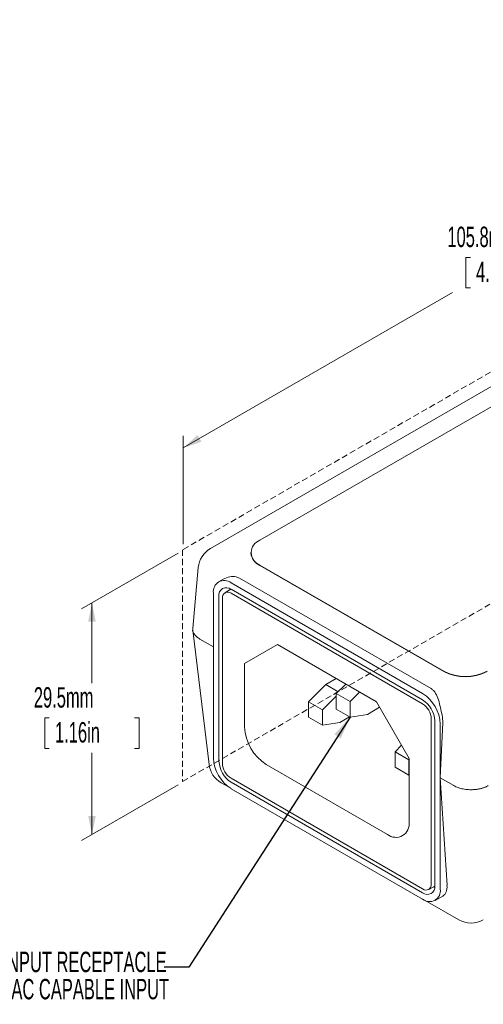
# Paper-space layout 'Sheet1' of a CAD drawing. Header units: millimetres. Extents: x 0 to 864, y 0 to 559.
# Tile 2 of 6: x 137 to 233, y 234 to 439. Entities that reach past the tile are written whole.
import ezdxf

# ---------------------------------------------------------------- set-up
doc = ezdxf.new("R2010")
doc.units = ezdxf.units.MM
doc.linetypes.add('HIDDEN', pattern=[1.905, 1.27, -0.635])
doc.styles.add('SLDTEXTSTYLE0', font='TXT', dxfattribs={"width": 0.605})
doc.dimstyles.new('SLDDIMSTYLE0', dxfattribs={"dimtxt": 4.10931, "dimasz": 4.7625, "dimexe": 0, "dimexo": 0.0625, "dimgap": 1.027327, "dimtad": 0, "dimtih": 1, "dimtoh": 1, "dimdec": 1, "dimlfac": 0.5, "dimrnd": 1e-09, "dimzin": 12, "dimdsep": 46, "dimtxsty": 'SLDTEXTSTYLE0', "dimsah": 1, "dimcen": 0.09, "dimadec": 0, "dimazin": 3, "dimtfac": 1, "dimtdec": 3, "dimtofl": 0, "dimtmove": 0, "dimatfit": 3, "dimfxl": 1, "dimfrac": 2, "dimtolj": 1, "dimtzin": 12, "dimarcsym": 0})
doc.dimstyles.new('SLDDIMSTYLE1', dxfattribs={"dimtxt": 0, "dimasz": 4.7625, "dimexe": 0, "dimexo": 0.0625, "dimgap": 0, "dimtad": 0, "dimtih": 1, "dimtoh": 1, "dimdec": 0, "dimrnd": 1e-09, "dimzin": 0, "dimdsep": 46, "dimtxsty": 'Standard', "dimsah": 1, "dimcen": 0.09, "dimadec": 0, "dimazin": 0, "dimtfac": 4.7625, "dimtdec": 0, "dimtofl": 0, "dimtmove": 0, "dimatfit": 3, "dimfxl": 1, "dimfrac": 2, "dimtolj": 1, "dimtzin": 0, "dimarcsym": 0})

# ---------------------------------------------------------------- blocks, each defined once
blk = doc.blocks.new('_D')
at = {"color": 7, "linetype": 'Continuous', "lineweight": 0}
for p, q in [((169.48, 327.98), (149.45, 316.42)), ((151.6, 317.66), (151.6, 301.01)), ((142.74, 293.76), (141.8, 293.76)), ((141.8, 293.76), (141.8, 287.45)), ((160.46, 293.76), (161.4, 293.76)), ((161.4, 293.76), (161.4, 287.45)), ((141.8, 287.45), (142.74, 287.45)), ((151.6, 269.54), (151.6, 286.5)), ((161.4, 287.45), (160.46, 287.45)), ((169.48, 279.87), (149.45, 268.3))]:
    blk.add_line(p, q, dxfattribs=at)
for points in [[(151.6, 317.66), (150.81, 313.77), (152.39, 313.77)], [(151.6, 269.54), (152.39, 273.43), (150.81, 273.43)]]:
    blk.add_solid(points, dxfattribs=at)
at = {"color": 7, "linetype": 'Continuous', "lineweight": 0, "char_height": 4.233, "attachment_point": 1, "style": 'SLDTEXTSTYLE0'}
for s, insert in [('29.5mm', (139.53, 300.15, 80.53)), ('1.16in', (143.92, 292.9, 80.53))]:
    blk.add_mtext(s, dxfattribs=dict(at, insert=insert))
blk = doc.blocks.new('_D_1')
at = {"color": 7, "linetype": 'Continuous', "lineweight": 0}
for p, q in [((320.23, 416.25), (320.23, 438.76)), ((320.23, 436.27), (251.57, 396.63)), ((230.15, 389.38), (229.21, 389.38)), ((229.21, 389.38), (229.21, 383.07)), ((247.87, 389.38), (248.81, 389.38)), ((248.81, 389.38), (248.81, 383.07)), ((229.21, 383.07), (230.15, 383.07)), ((248.81, 383.07), (247.87, 383.07)), ((170.56, 349.86), (226.45, 382.13)), ((170.56, 329.85), (170.56, 352.35))]:
    blk.add_line(p, q, dxfattribs=at)
for points in [[(320.23, 436.27), (316.47, 435.01), (317.26, 433.64)], [(170.56, 349.86), (174.32, 351.12), (173.53, 352.5)]]:
    blk.add_solid(points, dxfattribs=at)
at = {"color": 7, "linetype": 'Continuous', "lineweight": 0, "char_height": 4.233, "attachment_point": 1, "style": 'SLDTEXTSTYLE0'}
for s, insert in [('105.8mm', (225.37, 395.78, 41.09)), ('4.17in', (231.33, 388.53, 41.09))]:
    blk.add_mtext(s, dxfattribs=dict(at, insert=insert))
blk = doc.blocks.new('SW_NOTE_8')
at = {"color": 0, "linetype": 'Continuous', "lineweight": 0, "char_height": 4.2333, "attachment_point": 3, "style": 'SLDTEXTSTYLE0'}
for s, insert in [('IEC-320-C14 INPUT RECEPTACLE', (0.47, 3.17)), ('UNIVERSAL 90/264 VAC CAPABLE INPUT', (1, -2.47))]:
    blk.add_mtext(s, dxfattribs=dict(at, insert=insert))

psp = doc.layouts.new('Sheet1')

# ---------------------------------------------------------------- linework, layer by layer
at = {"color": 7, "linetype": 'HIDDEN', "lineweight": 0}
for p, q in [((320.09, 415.09), (170.42, 328.69)), ((170.42, 280.57), (320.09, 366.97)), ((170.42, 328.69), (170.42, 280.57))]:
    psp.add_line(p, q, dxfattribs=at)
at = {"color": 7, "linetype": 'Continuous', "lineweight": 15}
for p, q in [((317.55, 410.54), (176.19, 328.94)), ((289.73, 390.3), (186.46, 330.68)), ((184.6, 328.09), (184.6, 328.01)), ((186.46, 325.5), (224.62, 303.47)), ((186.46, 325.42), (224.62, 303.38)), ((173.67, 325), (172.53, 312.37)), ((178.82, 322.6), (177.88, 322.06)), ((220.24, 298.85), (180.47, 321.81)), ((221.98, 299.85), (182.21, 322.81)), ((176.81, 319.69), (176.81, 308.53)), ((177.96, 319.03), (177.96, 284.76)), ((180.45, 320.49), (179.2, 319.77)), ((180.2, 320.62), (180.18, 320.31)), ((220.24, 297.52), (180.47, 320.48)), ((220.24, 296.69), (180.47, 319.65)), ((178.67, 318.61), (178.67, 284.35)), ((172.53, 312.01), (175.91, 284.11)), ((174, 310.15), (174.01, 310.15)), ((174.01, 310.15), (176.81, 308.53)), ((190.08, 309), (183.29, 305.08)), ((190.08, 309), (183.29, 305.08)), ((210.63, 297.14), (190.08, 309)), ((176.81, 308.53), (176.81, 285.43)), ((183.29, 305.08), (183.29, 291.89)), ((196.56, 297.11), (200.15, 300.7)), ((200.15, 300.7), (202.3, 301.94)), ((200.15, 300.7), (202.7, 299.22)), ((202.29, 298.81), (204.29, 300.8)), ((205.17, 297.15), (202.29, 298.81)), ((202.29, 298.81), (202.29, 295.61)), ((207.16, 299.14), (205.17, 297.15)), ((199.43, 295.45), (196.56, 297.11)), ((196.56, 297.11), (196.56, 293.91)), ((202.29, 298.31), (199.43, 295.45)), ((205.17, 293.95), (205.17, 297.15)), ((217.42, 285.38), (210.63, 297.14)), ((199.43, 292.25), (199.43, 295.45)), ((202.29, 295.61), (205.17, 293.95)), ((205.17, 293.95), (208.76, 294.51)), ((208.76, 294.51), (211.3, 295.98)), ((196.56, 293.91), (199.43, 292.25)), ((199.43, 292.25), (203.02, 292.81)), ((203.02, 292.81), (205.07, 294)), ((222.03, 259.32), (222.03, 293.58)), ((222.75, 258.9), (222.75, 293.17)), ((224.41, 292.8), (223.9, 281.35)), ((223.9, 281.35), (223.9, 292.5)), ((214.5, 286.76), (215.84, 288.1)), ((217.37, 285.1), (214.5, 286.76)), ((214.5, 286.76), (214.5, 283.55)), ((217.42, 285.14), (217.37, 285.1)), ((217.37, 281.89), (217.37, 285.1)), ((217.42, 272.19), (217.42, 285.38)), ((187.78, 284.11), (212.93, 269.59)), ((214.5, 283.55), (217.37, 281.89)), ((178.41, 280.32), (179.92, 279.45)), ((180.47, 281.24), (220.24, 258.28)), ((180.47, 280.41), (220.24, 257.45)), ((217.37, 281.89), (217.42, 281.9)), ((223.9, 281.35), (226.7, 279.73)), ((223.9, 258.24), (223.9, 281.35)), ((223.9, 281.35), (225.3, 259.05)), ((180.47, 279.08), (220.24, 256.12)), ((221.5, 258.16), (222.75, 258.87)), ((222.46, 258.74), (222.73, 258.6)), ((220.79, 255.85), (227.75, 251.84)), ((222.83, 255.87), (224.41, 256.78))]:
    psp.add_line(p, q, dxfattribs=at)
for centre, radius, start, end in [((187.44, 328.09), 2.77, 110.7834, 249.2166), ((178.73, 324.54), 5.08, 119.9973, 174.8136), ((187.78, 328.33), 3.19, 185.6948, 245.6253), ((179.04, 320.05), 2.26, 50.7967, 189.214), ((179.49, 319.27), 1.55, 50.7967, 189.214), ((179.77, 318.79), 1.11, 50.7967, 189.214), ((229.11, 312.13), 9.76, 242.6097, 297.3903), ((229.11, 312.05), 9.76, 242.6097, 297.3903), ((215.94, 292.14), 7.96, 2.6055, 57.3945), ((217.29, 292.92), 5.46, 2.6055, 57.3945), ((218.13, 293.4), 3.9, 2.6055, 57.3945), ((193.04, 292.33), 9.76, 182.6055, 237.3945), ((184.76, 285.79), 7.96, 182.6055, 237.3945), ((183.42, 285.01), 5.46, 182.6055, 237.3945), ((182.57, 284.53), 3.9, 182.6055, 237.3945), ((180.95, 284.72), 5.08, 186.9055, 240.0027), ((214.68, 271.74), 2.77, 230.7967, 9.214), ((220.94, 259.14), 1.11, 230.7967, 9.214), ((221.22, 258.66), 1.55, 230.7967, 9.214), ((221.67, 257.88), 2.26, 230.7967, 9.214), ((230.29, 256.24), 5.08, 240.0027, 299.9973)]:
    psp.add_arc(centre, radius, start, end, dxfattribs=at)
for centre, major_axis, ratio, start_param, end_param in [((220.74, 294.91), (-2.37, 4.61), 0.606756, 3.956146, 4.288025), ((230.29, 281.81), (5.08, 0), 0.578871, 3.92836, 3.929424), ((221.63, 261.16), (-2.84, 4.34), 0.535787, 3.111232, 3.896711)]:
    psp.add_ellipse(centre, major_axis=major_axis, ratio=ratio, start_param=start_param, end_param=end_param, dxfattribs=at)
for points, knots in [([(182.21, 322.81), (181.98, 322.91), (181.37, 323.19), (180.1, 323.18), (179.27, 322.79), (178.83, 322.57)], [0, 0, 0, 0, 0.217166, 0.581851, 1, 1, 1, 1]), ([(174, 310.15), (173.77, 310.3), (173.31, 310.6), (172.73, 311.28), (172.39, 311.91), (172.55, 312.32), (172.56, 312.37)], [0, 0, 0, 0, 0.244833, 0.483077, 0.937979, 1, 1, 1, 1]), ([(224.27, 294.33), (224.16, 294.84), (224.05, 295.38), (223.81, 296.47), (223.68, 297), (223.36, 298.01), (223.18, 298.47), (222.81, 299.08), (222.67, 299.27), (222.35, 299.6), (222.17, 299.74), (221.98, 299.85)], [0, 0, 0, 0, 0.25, 0.25, 0.5, 0.5, 0.75, 0.75, 0.875, 0.875, 1, 1, 1, 1]), ([(233.87, 279.73), (233.79, 279.68), (233.64, 279.6), (233.39, 279.48), (233.14, 279.37), (232.87, 279.27), (232.6, 279.19), (232.32, 279.11), (232.04, 279.05), (231.75, 278.99), (231.46, 278.94), (231.16, 278.91), (230.87, 278.89), (230.58, 278.87), (230.2, 278.86), (229.74, 278.88), (229.2, 278.93), (228.66, 279.02), (228.13, 279.14), (227.62, 279.3), (227.14, 279.49), (226.85, 279.65), (226.7, 279.73)], [0, 0, 0, 0, 0.040456, 0.080576, 0.120363, 0.159817, 0.198939, 0.23773, 0.276191, 0.314323, 0.352128, 0.389606, 0.426759, 0.463587, 0.500093, 0.568119, 0.637262, 0.70753, 0.778931, 0.851472, 0.92516, 1, 1, 1, 1])]:
    psp.add_open_spline(points, degree=3, knots=knots, dxfattribs=at)

# ---------------------------------------------------------------- block references
at = {"color": 7, "linetype": 'Continuous', "lineweight": 0}
psp.add_blockref('SW_NOTE_8', (166.61, 242.05), dxfattribs=at)

# ---------------------------------------------------------------- dimensions: what is measured, and where the dimension line sits
for base, p2, angle, picture, middle in [((320.23, 436.27), (320.23, 415.01), 29.9973, '_D_1', (239.01, 389.38)), ((151.6, 269.54), (170.56, 280.49), 90, '_D', (151.6, 293.76))]:
    dim = psp.add_linear_dim(base=base, p1=(170.56, 328.61), p2=p2, angle=angle, dimstyle='SLDDIMSTYLE0', dxfattribs=at)
    dim.commit()
    dim.dimension.update_dxf_attribs({"geometry": picture, "text_midpoint": middle, "dimtype": 160})

# ---------------------------------------------------------------- leaders
psp.add_leader([(205.17, 293.95), (171.69, 242.05), (166.61, 242.05)], dimstyle='SLDDIMSTYLE1', dxfattribs=at)

doc.saveas('drawing.dxf')
